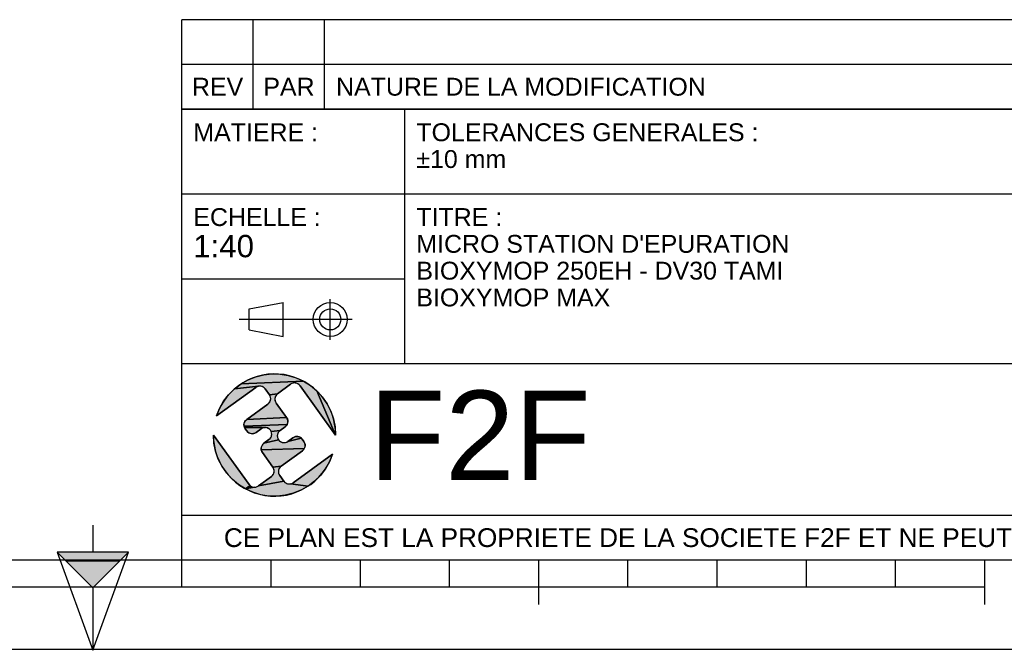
# Model space of a CAD drawing. Header units: millimetres. Extents: x 0 to 420, y 0 to 297.
# Tile 10 of 28: x 202 to 312, y 0 to 71. Entities that reach past the tile are written whole.
import ezdxf

# ---------------------------------------------------------------- set-up
doc = ezdxf.new("R2010")
doc.units = ezdxf.units.MM
doc.header["$LTSCALE"] = 23.1
doc.layers.get('0').update_dxf_attribs({"linetype": 'CONTINUOUS'})
doc.styles.get("Standard").update_dxf_attribs({"font": 'arial.ttf'})

# ---------------------------------------------------------------- blocks, each defined once
blk = doc.blocks.new('MARGEA3_BL0', base_point=(210.000078, 148.5))
at = {"color": 7, "linetype": 'Continuous'}
for p, q in [((10.000078, 10.000001), (410.000078, 10.000001)), ((220.000078, 7.000001), (220.000078, 10.000001)), ((230.000078, 7.000001), (230.000078, 10.000001)), ((240.000078, 7.000001), (240.000078, 10.000001)), ((250.000078, 7.000001), (250.000078, 10.000001)), ((260.000078, 5.000001), (260.000078, 10.000001)), ((270.000078, 7.000001), (270.000078, 10.000001)), ((280.000078, 7.000001), (280.000078, 10.000001)), ((290.000078, 7.000001), (290.000078, 10.000001)), ((300.000078, 7.000001), (300.000078, 10.000001)), ((310.000078, 5.000001), (310.000078, 10.000001)), ((110.000078, 7.000001), (310.000078, 7.000001)), ((0.000078, 0), (420.000078, 0))]:
    blk.add_line(p, q, dxfattribs=at)
blk = doc.blocks.new('REPERE_ORIENTATION_BL1', base_point=(210.02, 6.88))
at = {"color": 7, "linetype": 'Continuous'}
for p, q in [((210.02, 13.88), (210.02, 10.88)), ((210.02, 6.88), (206.02, 10.88)), ((214.02, 10.88), (206.02, 10.88)), ((206.02, 10.88), (210.02, -0.12)), ((210.02, 6.88), (214.02, 10.88)), ((210.02, -0.12), (214.02, 10.88)), ((213.02, 9.88), (207.02, 9.88)), ((210.02, 6.88), (210.02, -0.12))]:
    blk.add_line(p, q, dxfattribs=at)
blk.add_solid([(206.02, 10.88), (210.02, 6.88), (214.02, 10.88)], dxfattribs=at)
blk = doc.blocks.new('ISO_BL2', base_point=(232.75, 36.94))
at = {"color": 2, "linetype": 'Continuous'}
for p, q in [((227.55, 38.13), (231.35, 38.84)), ((231.35, 35.04), (231.35, 38.84)), ((236.63, 34.66), (236.63, 39.22)), ((227.55, 35.76), (227.55, 38.13)), ((239.09, 36.94), (226.41, 36.94)), ((227.55, 35.76), (231.35, 35.04))]:
    blk.add_line(p, q, dxfattribs=at)
for radius in [1.9, 1.18]:
    blk.add_circle((236.63, 36.94), radius, dxfattribs=at)
blk = doc.blocks.new('LOGO-F2F-A3_BL3', base_point=(230.38, 23.99))
at = {"linetype": 'Continuous'}
for points in [[(232.34, 29.76), (232.19, 29.68), (230.73, 28.62), (229.81, 28.51), (229.34, 29.16), (229.23, 29.28), (229.09, 29.38), (228.93, 29.44), (228.77, 29.47), (228.6, 29.45), (225.89, 29.16), (226.63, 29.71), (233.64, 30.01), (234.42, 29.52), (235.12, 28.93), (237.23, 23.99), (233.24, 29.51), (233.13, 29.63), (232.99, 29.73), (232.83, 29.79), (232.67, 29.82), (232.5, 29.81)], [(229.18, 30.73), (230.09, 30.83), (231.01, 30.81), (231.92, 30.66), (232.8, 30.39), (233.64, 30.01), (226.63, 29.71), (227.43, 30.17), (228.28, 30.51)], [(228.29, 29.32), (223.88, 26.13), (224.22, 26.98), (224.68, 27.78), (225.24, 28.51), (225.89, 29.16), (228.6, 29.45), (228.44, 29.41)], [(237.17, 24.9), (237.23, 23.99), (235.12, 28.93), (235.74, 28.25), (236.27, 27.49), (236.68, 26.67), (236.99, 25.81)], [(230.61, 28.51), (230.51, 28.37), (230.45, 28.21), (230.42, 28.05), (230.43, 27.88), (230.48, 27.72), (230.56, 27.57), (231.74, 25.95), (227.26, 25.74), (229.64, 27.46), (229.76, 27.57), (229.86, 27.71), (229.92, 27.87), (229.95, 28.03), (229.94, 28.2), (229.89, 28.36), (229.81, 28.51), (230.73, 28.62)], [(231.82, 25.81), (231.87, 25.65), (231.88, 25.48), (231.85, 25.31), (231.79, 25.16), (226.96, 25), (226.95, 25.17), (226.98, 25.33), (227.04, 25.49), (227.14, 25.63), (227.26, 25.74), (231.74, 25.95)], [(231.69, 25.02), (231.57, 24.91), (231, 24.5), (230.01, 24.38), (229.93, 24.52), (229.82, 24.65), (229.68, 24.74), (229.53, 24.81), (229.36, 24.83), (227.01, 24.84), (226.96, 25), (231.79, 25.16)], [(229.03, 24.77), (228.88, 24.69), (228.32, 24.28), (228.17, 24.2), (228.01, 24.15), (227.84, 24.14), (227.68, 24.17), (227.52, 24.23), (227.38, 24.33), (227.27, 24.45), (227.09, 24.69), (227.01, 24.84), (229.36, 24.83), (229.19, 24.82)], [(230.88, 24.38), (230.78, 24.24), (230.72, 24.09), (230.69, 23.92), (230.7, 23.76), (230.75, 23.59), (230.83, 23.45), (229.2, 23.07), (229.76, 23.48), (229.89, 23.59), (229.98, 23.73), (230.05, 23.88), (230.07, 24.05), (230.06, 24.22), (230.01, 24.38), (231, 24.5)], [(223.59, 23.07), (223.53, 23.99), (227.53, 18.46), (227.64, 18.34), (227.13, 17.96), (226.35, 18.45), (225.64, 19.04), (225.02, 19.72), (224.5, 20.48), (224.08, 21.3), (223.78, 22.17)], [(233.49, 23.52), (233.67, 23.28), (233.75, 23.13), (233.8, 22.97), (233.81, 22.8), (233.79, 22.64), (233.72, 22.48), (228.9, 22.33), (228.89, 22.49), (228.91, 22.66), (228.98, 22.82), (229.07, 22.95), (229.2, 23.07), (230.83, 23.45), (230.95, 23.32), (231.08, 23.23), (231.24, 23.16), (231.41, 23.14), (231.57, 23.15), (231.73, 23.2), (231.88, 23.28), (233.38, 23.65)], [(232.92, 23.83), (233.09, 23.8), (233.24, 23.74), (233.38, 23.65), (231.88, 23.28), (232.45, 23.69), (232.59, 23.77), (232.75, 23.82)], [(233.63, 22.34), (233.5, 22.23), (231.12, 20.51), (230.2, 20.4), (229.03, 22.02), (228.95, 22.16), (228.9, 22.33), (233.72, 22.48)], [(234.87, 18.81), (234.14, 18.26), (232.17, 18.52), (232.33, 18.57), (232.47, 18.65), (236.89, 21.84), (236.54, 20.99), (236.09, 20.19), (235.53, 19.46)], [(231, 20.4), (230.9, 20.26), (230.84, 20.1), (230.82, 19.94), (230.83, 19.77), (230.87, 19.61), (230.96, 19.46), (231.43, 18.82), (228.57, 18.3), (230.03, 19.35), (230.16, 19.46), (230.25, 19.6), (230.32, 19.76), (230.34, 19.92), (230.33, 20.09), (230.28, 20.25), (230.2, 20.4), (231.12, 20.51)], [(232, 18.51), (232.17, 18.52), (234.14, 18.26), (233.34, 17.81), (232.48, 17.47), (231.59, 17.24), (230.67, 17.14), (229.75, 17.16), (228.85, 17.31), (227.96, 17.58), (227.13, 17.96), (228.1, 18.15), (228.27, 18.17), (228.43, 18.21), (228.57, 18.3), (231.43, 18.82), (231.54, 18.69), (231.68, 18.6), (231.83, 18.53)], [(228.1, 18.15), (227.13, 17.96), (227.64, 18.34), (227.78, 18.24), (227.93, 18.18)]]:
    blk.add_hatch(color=2, dxfattribs=at).paths.add_polyline_path(points)
at = {"color": 2, "linetype": 'Continuous'}
for p, q in [((226.63, 29.71), (227.43, 30.17)), ((233.64, 30.01), (226.63, 29.71)), ((227.43, 30.17), (228.28, 30.51)), ((228.28, 30.51), (229.18, 30.73)), ((229.18, 30.73), (230.09, 30.83)), ((230.09, 30.83), (231.01, 30.81)), ((231.01, 30.81), (231.92, 30.66)), ((231.92, 30.66), (232.8, 30.39)), ((232.5, 29.81), (232.34, 29.76)), ((232.67, 29.82), (232.5, 29.81)), ((232.83, 29.79), (232.67, 29.82)), ((232.8, 30.39), (233.64, 30.01)), ((233.64, 30.01), (234.42, 29.52)), ((225.24, 28.51), (225.89, 29.16)), ((225.89, 29.16), (226.63, 29.71)), ((228.6, 29.45), (225.89, 29.16)), ((228.44, 29.41), (228.29, 29.32)), ((228.6, 29.45), (228.44, 29.41)), ((228.77, 29.47), (228.6, 29.45)), ((228.93, 29.44), (228.77, 29.47)), ((229.09, 29.38), (228.93, 29.44)), ((229.23, 29.28), (229.09, 29.38)), ((229.34, 29.16), (229.23, 29.28)), ((232.34, 29.76), (232.19, 29.68)), ((232.99, 29.73), (232.83, 29.79)), ((233.13, 29.63), (232.99, 29.73)), ((233.24, 29.51), (233.13, 29.63)), ((234.42, 29.52), (235.12, 28.93)), ((235.12, 28.93), (237.23, 23.99)), ((235.12, 28.93), (235.74, 28.25)), ((224.22, 26.98), (224.68, 27.78)), ((224.68, 27.78), (225.24, 28.51)), ((229.76, 27.57), (229.86, 27.71)), ((230.73, 28.62), (229.81, 28.51)), ((229.89, 28.36), (229.81, 28.51)), ((229.86, 27.71), (229.92, 27.87)), ((229.94, 28.2), (229.89, 28.36)), ((229.92, 27.87), (229.95, 28.03)), ((229.95, 28.03), (229.94, 28.2)), ((230.45, 28.21), (230.42, 28.05)), ((230.42, 28.05), (230.43, 27.88)), ((230.43, 27.88), (230.48, 27.72)), ((230.51, 28.37), (230.45, 28.21)), ((230.48, 27.72), (230.56, 27.57)), ((230.61, 28.51), (230.51, 28.37)), ((230.73, 28.62), (230.61, 28.51)), ((235.74, 28.25), (236.27, 27.49)), ((223.88, 26.13), (224.22, 26.98)), ((229.64, 27.46), (229.76, 27.57)), ((236.27, 27.49), (236.68, 26.67)), ((236.68, 26.67), (236.99, 25.81)), ((226.98, 25.33), (227.04, 25.49)), ((227.04, 25.49), (227.14, 25.63)), ((227.14, 25.63), (227.26, 25.74)), ((231.74, 25.95), (227.26, 25.74)), ((231.74, 25.95), (231.82, 25.81)), ((231.82, 25.81), (231.87, 25.65)), ((231.88, 25.48), (231.85, 25.31)), ((231.87, 25.65), (231.88, 25.48)), ((236.99, 25.81), (237.17, 24.9)), ((226.95, 25.17), (226.98, 25.33)), ((226.96, 25), (226.95, 25.17)), ((231.79, 25.16), (226.96, 25)), ((227.01, 24.84), (226.96, 25)), ((227.09, 24.69), (227.01, 24.84)), ((229.36, 24.83), (227.01, 24.84)), ((227.38, 24.33), (227.27, 24.45)), ((227.52, 24.23), (227.38, 24.33)), ((228.32, 24.28), (228.17, 24.2)), ((229.03, 24.77), (228.88, 24.69)), ((229.19, 24.82), (229.03, 24.77)), ((229.36, 24.83), (229.19, 24.82)), ((229.53, 24.81), (229.36, 24.83)), ((229.68, 24.74), (229.53, 24.81)), ((229.82, 24.65), (229.68, 24.74)), ((229.93, 24.52), (229.82, 24.65)), ((230.01, 24.38), (229.93, 24.52)), ((231, 24.5), (230.01, 24.38)), ((230.06, 24.22), (230.01, 24.38)), ((230.88, 24.38), (230.78, 24.24)), ((231, 24.5), (230.88, 24.38)), ((231.69, 25.02), (231.57, 24.91)), ((231.79, 25.16), (231.69, 25.02)), ((231.85, 25.31), (231.79, 25.16)), ((237.17, 24.9), (237.23, 23.99)), ((223.59, 23.07), (223.53, 23.99)), ((227.68, 24.17), (227.52, 24.23)), ((227.84, 24.14), (227.68, 24.17)), ((228.01, 24.15), (227.84, 24.14)), ((228.17, 24.2), (228.01, 24.15)), ((230.83, 23.45), (229.2, 23.07)), ((229.76, 23.48), (229.89, 23.59)), ((229.89, 23.59), (229.98, 23.73)), ((229.98, 23.73), (230.05, 23.88)), ((230.05, 23.88), (230.07, 24.05)), ((230.07, 24.05), (230.06, 24.22)), ((230.72, 24.09), (230.69, 23.92)), ((230.69, 23.92), (230.7, 23.76)), ((230.7, 23.76), (230.75, 23.59)), ((230.78, 24.24), (230.72, 24.09)), ((230.75, 23.59), (230.83, 23.45)), ((230.83, 23.45), (230.95, 23.32)), ((230.95, 23.32), (231.08, 23.23)), ((231.08, 23.23), (231.24, 23.16)), ((231.57, 23.15), (231.73, 23.2)), ((231.73, 23.2), (231.88, 23.28)), ((233.38, 23.65), (231.88, 23.28)), ((232.45, 23.69), (232.59, 23.77)), ((232.59, 23.77), (232.75, 23.82)), ((232.75, 23.82), (232.92, 23.83)), ((232.92, 23.83), (233.09, 23.8)), ((233.09, 23.8), (233.24, 23.74)), ((233.24, 23.74), (233.38, 23.65)), ((233.38, 23.65), (233.49, 23.52)), ((233.67, 23.28), (233.75, 23.13)), ((223.78, 22.17), (223.59, 23.07)), ((224.08, 21.3), (223.78, 22.17)), ((228.89, 22.49), (228.91, 22.66)), ((228.9, 22.33), (228.89, 22.49)), ((233.72, 22.48), (228.9, 22.33)), ((228.95, 22.16), (228.9, 22.33)), ((228.91, 22.66), (228.98, 22.82)), ((229.03, 22.02), (228.95, 22.16)), ((228.98, 22.82), (229.07, 22.95)), ((229.07, 22.95), (229.2, 23.07)), ((231.24, 23.16), (231.41, 23.14)), ((231.41, 23.14), (231.57, 23.15)), ((233.63, 22.34), (233.5, 22.23)), ((233.72, 22.48), (233.63, 22.34)), ((233.79, 22.64), (233.72, 22.48)), ((233.75, 23.13), (233.8, 22.97)), ((233.81, 22.8), (233.79, 22.64)), ((233.8, 22.97), (233.81, 22.8)), ((224.5, 20.48), (224.08, 21.3)), ((236.54, 20.99), (236.09, 20.19)), ((236.89, 21.84), (236.54, 20.99)), ((225.02, 19.72), (224.5, 20.48)), ((231.12, 20.51), (230.2, 20.4)), ((230.28, 20.25), (230.2, 20.4)), ((230.33, 20.09), (230.28, 20.25)), ((230.32, 19.76), (230.34, 19.92)), ((230.34, 19.92), (230.33, 20.09)), ((230.84, 20.1), (230.82, 19.94)), ((230.82, 19.94), (230.83, 19.77)), ((230.9, 20.26), (230.84, 20.1)), ((231, 20.4), (230.9, 20.26)), ((231.12, 20.51), (231, 20.4)), ((236.09, 20.19), (235.53, 19.46)), ((225.64, 19.04), (225.02, 19.72)), ((226.35, 18.45), (225.64, 19.04)), ((231.43, 18.82), (228.57, 18.3)), ((230.03, 19.35), (230.16, 19.46)), ((230.16, 19.46), (230.25, 19.6)), ((230.25, 19.6), (230.32, 19.76)), ((230.83, 19.77), (230.87, 19.61)), ((230.87, 19.61), (230.96, 19.46)), ((231.43, 18.82), (231.54, 18.69)), ((234.87, 18.81), (234.14, 18.26)), ((235.53, 19.46), (234.87, 18.81)), ((227.13, 17.96), (226.35, 18.45)), ((227.64, 18.34), (227.13, 17.96)), ((228.1, 18.15), (227.13, 17.96)), ((227.96, 17.58), (227.13, 17.96)), ((227.53, 18.46), (227.64, 18.34)), ((227.64, 18.34), (227.78, 18.24)), ((227.78, 18.24), (227.93, 18.18)), ((227.93, 18.18), (228.1, 18.15)), ((228.1, 18.15), (228.27, 18.17)), ((228.27, 18.17), (228.43, 18.21)), ((228.43, 18.21), (228.57, 18.3)), ((231.54, 18.69), (231.68, 18.6)), ((231.68, 18.6), (231.83, 18.53)), ((231.83, 18.53), (232, 18.51)), ((232, 18.51), (232.17, 18.52)), ((232.17, 18.52), (232.33, 18.57)), ((234.14, 18.26), (232.17, 18.52)), ((232.33, 18.57), (232.47, 18.65)), ((233.34, 17.81), (232.48, 17.47)), ((234.14, 18.26), (233.34, 17.81)), ((228.85, 17.31), (227.96, 17.58)), ((229.75, 17.16), (228.85, 17.31)), ((230.67, 17.14), (229.75, 17.16)), ((231.59, 17.24), (230.67, 17.14)), ((232.48, 17.47), (231.59, 17.24))]:
    blk.add_line(p, q, dxfattribs=at)
at = {"color": 7, "linetype": 'Continuous'}
for p, q in [((223.88, 26.13), (228.29, 29.32)), ((229.34, 29.16), (229.81, 28.51)), ((230.73, 28.62), (232.19, 29.68)), ((233.24, 29.51), (237.23, 23.99)), ((229.64, 27.46), (227.26, 25.74)), ((231.74, 25.95), (230.56, 27.57)), ((227.09, 24.69), (227.27, 24.45)), ((228.32, 24.28), (228.88, 24.69)), ((231, 24.5), (231.57, 24.91)), ((227.53, 18.46), (223.53, 23.99)), ((229.76, 23.48), (229.2, 23.07)), ((232.45, 23.69), (231.88, 23.28)), ((233.67, 23.28), (233.49, 23.52)), ((231.12, 20.51), (233.5, 22.23)), ((229.03, 22.02), (230.2, 20.4)), ((236.89, 21.84), (232.47, 18.65)), ((230.03, 19.35), (228.57, 18.3)), ((231.43, 18.82), (230.96, 19.46))]:
    blk.add_line(p, q, dxfattribs=at)
at = {"color": 2, "linetype": 'Continuous'}
for points in [[(232.34, 29.76), (232.19, 29.68), (230.73, 28.62), (229.81, 28.51), (229.34, 29.16), (229.23, 29.28), (229.09, 29.38), (228.93, 29.44), (228.77, 29.47), (228.6, 29.45), (225.89, 29.16), (226.63, 29.71), (233.64, 30.01), (234.42, 29.52), (235.12, 28.93), (237.23, 23.99), (233.24, 29.51), (233.13, 29.63), (232.99, 29.73), (232.83, 29.79), (232.67, 29.82), (232.5, 29.81), (232.34, 29.76)], [(229.18, 30.73), (230.09, 30.83), (231.01, 30.81), (231.92, 30.66), (232.8, 30.39), (233.64, 30.01), (226.63, 29.71), (227.43, 30.17), (228.28, 30.51), (229.18, 30.73)], [(228.29, 29.32), (223.88, 26.13), (224.22, 26.98), (224.68, 27.78), (225.24, 28.51), (225.89, 29.16), (228.6, 29.45), (228.44, 29.41), (228.29, 29.32)], [(237.17, 24.9), (237.23, 23.99), (235.12, 28.93), (235.74, 28.25), (236.27, 27.49), (236.68, 26.67), (236.99, 25.81), (237.17, 24.9)], [(230.61, 28.51), (230.51, 28.37), (230.45, 28.21), (230.42, 28.05), (230.43, 27.88), (230.48, 27.72), (230.56, 27.57), (231.74, 25.95), (227.26, 25.74), (229.64, 27.46), (229.76, 27.57), (229.86, 27.71), (229.92, 27.87), (229.95, 28.03), (229.94, 28.2), (229.89, 28.36), (229.81, 28.51), (230.73, 28.62), (230.61, 28.51)], [(231.82, 25.81), (231.87, 25.65), (231.88, 25.48), (231.85, 25.31), (231.79, 25.16), (226.96, 25), (226.95, 25.17), (226.98, 25.33), (227.04, 25.49), (227.14, 25.63), (227.26, 25.74), (231.74, 25.95), (231.82, 25.81)], [(231.69, 25.02), (231.57, 24.91), (231, 24.5), (230.01, 24.38), (229.93, 24.52), (229.82, 24.65), (229.68, 24.74), (229.53, 24.81), (229.36, 24.83), (227.01, 24.84), (226.96, 25), (231.79, 25.16), (231.69, 25.02)], [(229.03, 24.77), (228.88, 24.69), (228.32, 24.28), (228.17, 24.2), (228.01, 24.15), (227.84, 24.14), (227.68, 24.17), (227.52, 24.23), (227.38, 24.33), (227.27, 24.45), (227.09, 24.69), (227.01, 24.84), (229.36, 24.83), (229.19, 24.82), (229.03, 24.77)], [(230.88, 24.38), (230.78, 24.24), (230.72, 24.09), (230.69, 23.92), (230.7, 23.76), (230.75, 23.59), (230.83, 23.45), (229.2, 23.07), (229.76, 23.48), (229.89, 23.59), (229.98, 23.73), (230.05, 23.88), (230.07, 24.05), (230.06, 24.22), (230.01, 24.38), (231, 24.5), (230.88, 24.38)], [(223.59, 23.07), (223.53, 23.99), (227.53, 18.46), (227.64, 18.34), (227.13, 17.96), (226.35, 18.45), (225.64, 19.04), (225.02, 19.72), (224.5, 20.48), (224.08, 21.3), (223.78, 22.17), (223.59, 23.07)], [(233.49, 23.52), (233.67, 23.28), (233.75, 23.13), (233.8, 22.97), (233.81, 22.8), (233.79, 22.64), (233.72, 22.48), (228.9, 22.33), (228.89, 22.49), (228.91, 22.66), (228.98, 22.82), (229.07, 22.95), (229.2, 23.07), (230.83, 23.45), (230.95, 23.32), (231.08, 23.23), (231.24, 23.16), (231.41, 23.14), (231.57, 23.15), (231.73, 23.2), (231.88, 23.28), (233.38, 23.65), (233.49, 23.52)], [(232.92, 23.83), (233.09, 23.8), (233.24, 23.74), (233.38, 23.65), (231.88, 23.28), (232.45, 23.69), (232.59, 23.77), (232.75, 23.82), (232.92, 23.83)], [(233.63, 22.34), (233.5, 22.23), (231.12, 20.51), (230.2, 20.4), (229.03, 22.02), (228.95, 22.16), (228.9, 22.33), (233.72, 22.48), (233.63, 22.34)], [(234.87, 18.81), (234.14, 18.26), (232.17, 18.52), (232.33, 18.57), (232.47, 18.65), (236.89, 21.84), (236.54, 20.99), (236.09, 20.19), (235.53, 19.46), (234.87, 18.81)], [(231, 20.4), (230.9, 20.26), (230.84, 20.1), (230.82, 19.94), (230.83, 19.77), (230.87, 19.61), (230.96, 19.46), (231.43, 18.82), (228.57, 18.3), (230.03, 19.35), (230.16, 19.46), (230.25, 19.6), (230.32, 19.76), (230.34, 19.92), (230.33, 20.09), (230.28, 20.25), (230.2, 20.4), (231.12, 20.51), (231, 20.4)], [(232, 18.51), (232.17, 18.52), (234.14, 18.26), (233.34, 17.81), (232.48, 17.47), (231.59, 17.24), (230.67, 17.14), (229.75, 17.16), (228.85, 17.31), (227.96, 17.58), (227.13, 17.96), (228.1, 18.15), (228.27, 18.17), (228.43, 18.21), (228.57, 18.3), (231.43, 18.82), (231.54, 18.69), (231.68, 18.6), (231.83, 18.53), (232, 18.51)], [(228.1, 18.15), (227.13, 17.96), (227.64, 18.34), (227.78, 18.24), (227.93, 18.18), (228.1, 18.15)]]:
    blk.add_lwpolyline(points, dxfattribs=at)
at = {"color": 7, "linetype": 'Continuous'}
for centre, radius, start, end in [((230.38, 23.99), 6.85, 0, 161.7653), ((232.63, 29.07), 0.75, 35.8827, 125.8827), ((228.73, 28.72), 0.75, 35.8827, 125.8827), ((229.2, 28.07), 0.75, 305.8827, 35.8827), ((231.17, 28.01), 0.75, 125.8827, 215.8827), ((227.7, 25.13), 0.75, 125.8827, 215.8827), ((231.13, 25.51), 0.75, 305.8827, 35.8827), ((227.88, 24.89), 0.75, 215.8827, 305.8827), ((229.32, 24.08), 0.75, 305.8827, 125.8827), ((231.44, 23.89), 0.75, 125.8827, 305.8827), ((230.38, 23.99), 6.85, 180, 341.7653), ((232.89, 23.08), 0.75, 35.8827, 125.8827), ((233.06, 22.84), 0.75, 305.8827, 35.8827), ((229.64, 22.46), 0.75, 125.8827, 215.8827), ((229.59, 19.96), 0.75, 305.8827, 35.8827), ((231.56, 19.9), 0.75, 125.8827, 215.8827), ((232.03, 19.26), 0.75, 215.8827, 305.8827), ((228.13, 18.9), 0.75, 215.8827, 305.8827)]:
    blk.add_arc(centre, radius, start, end, dxfattribs=at)
blk = doc.blocks.new('*T5')
at = {"color": 2, "linetype": 'Continuous'}
for p, q in [((0, 0), (0, 50.5)), ((0, 50.5), (190, 50.5)), ((25, 22), (25, 50.5)), ((100, 5), (100, 50.5)), ((160, 5), (160, 50.5)), ((190, 0), (190, 50.5)), ((0, 41), (100, 41)), ((160, 41), (190, 41)), ((0, 31.5), (25, 31.5)), ((160, 31.5), (190, 31.5)), ((0, 22), (190, 22)), ((175, 5), (175, 22)), ((100, 15), (190, 15)), ((0, 5), (190, 5)), ((0, 0), (190, 0))]:
    blk.add_line(p, q, dxfattribs=at)
at = {"color": 5, "linetype": 'Continuous', "line_spacing_factor": 0.9}
for s, insert, char_height, width, attachment_point in [('MATIERE :\\P ', (1.28, 48.9), 2, 27.8662, 1), ('TOLERANCES GENERALES :\\P±10 mm', (26.28, 48.9), 2, 76.5502, 1), ('OBSERVATIONS :\\P \\PMasse : 6087,895 Kg\\PVolume matière : 8,424 m3\\PSurface dévelop. int. et ext. : 291,542 m²', (101.28, 48.9), 2, 100.5056, 1), ('ECHELLE :\\P\\H2.5;1:40', (1.28, 39.4), 2, 28.5204, 1), ("TITRE :\\PMICRO STATION D'EPURATION\\PBIOXYMOP 250EH - DV30 TAMI\\PBIOXYMOP MAX", (26.28, 39.4), 2, 83.4796, 1), ('DATE :\\P07/09/2020', (175, 29.25), 2, 27.9554, 2), ('A3', (182.5, 20.4), 4, 13.6506, 2), ('REFERENCE PRODUIT : BACLA6347/250-30', (130, 19.5), 2, 115.3457, 2), ('LANGUE : FR', (167.5, 19.25), 1.5, 26.2639, 2), ('N°: A2300.20.115', (130, 12.5), 5, 110.3346, 2), ('A', (167.5, 12.5), 5, 9.2937, 2), ('FOLIO:  \\P\\H3.0;1/1', (182.5, 12.81), 1.5, 16.0372, 2), ('CE PLAN EST LA PROPRIETE DE LA SOCIETE F2F ET NE PEUT ETRE REPRODUIT OU COMMUNIQUE SANS SON AUTORISATION', (95, 3.55), 2.1, 360.4506, 2)]:
    blk.add_mtext(s, dxfattribs=dict(at, insert=insert, char_height=char_height, width=width, attachment_point=attachment_point))
blk = doc.blocks.new('*T6')
at = {"color": 2, "linetype": 'Continuous'}
for p, q in [((190, 10), (0, 10)), ((0, 0), (0, 10)), ((8, 0), (8, 10)), ((16, 0), (16, 10)), ((174, 0), (174, 10)), ((190, 0), (190, 10)), ((190, 5), (0, 5)), ((190, 0), (0, 0))]:
    blk.add_line(p, q, dxfattribs=at)
at = {"color": 5, "linetype": 'Continuous', "char_height": 2, "line_spacing_factor": 0.9}
for s, insert, width, attachment_point in [('REV', (4, 3.5), 11.4647, 2), ('PAR', (12, 3.5), 11.4647, 2), ('NATURE DE LA MODIFICATION', (17.28, 3.5), 82.7212, 1), ('DATE', (182, 3.5), 14.8699, 2)]:
    blk.add_mtext(s, dxfattribs=dict(at, insert=insert, width=width, attachment_point=attachment_point))

msp = doc.modelspace()

# ---------------------------------------------------------------- linework, layer by layer
at = {"color": 7, "linetype": 'Continuous'}
msp.add_line((0, 0), (420, 0), dxfattribs=at)

# ---------------------------------------------------------------- block references
for name, p in [('MARGEA3_BL0', (210, 148.5)), ('REPERE_ORIENTATION_BL1', (210.02, 6.88))]:
    msp.add_blockref(name, p, dxfattribs=at)
for name, p in [('*T6', (220, 60.5)), ('*T5', (220, 10))]:
    msp.add_blockref(name, p)
at = {"color": 2, "linetype": 'Continuous'}
for name, p in [('ISO_BL2', (232.75, 36.94)), ('LOGO-F2F-A3_BL3', (230.38, 23.99))]:
    msp.add_blockref(name, p, dxfattribs=at)

# ---------------------------------------------------------------- texts
at = {"color": 5, "linetype": 'Continuous', "insert": (240.98, 28.96), "char_height": 10, "width": 24.7955, "attachment_point": 1, "line_spacing_factor": 0.9}
msp.add_mtext('F2F', dxfattribs=at)

doc.saveas('drawing.dxf')
